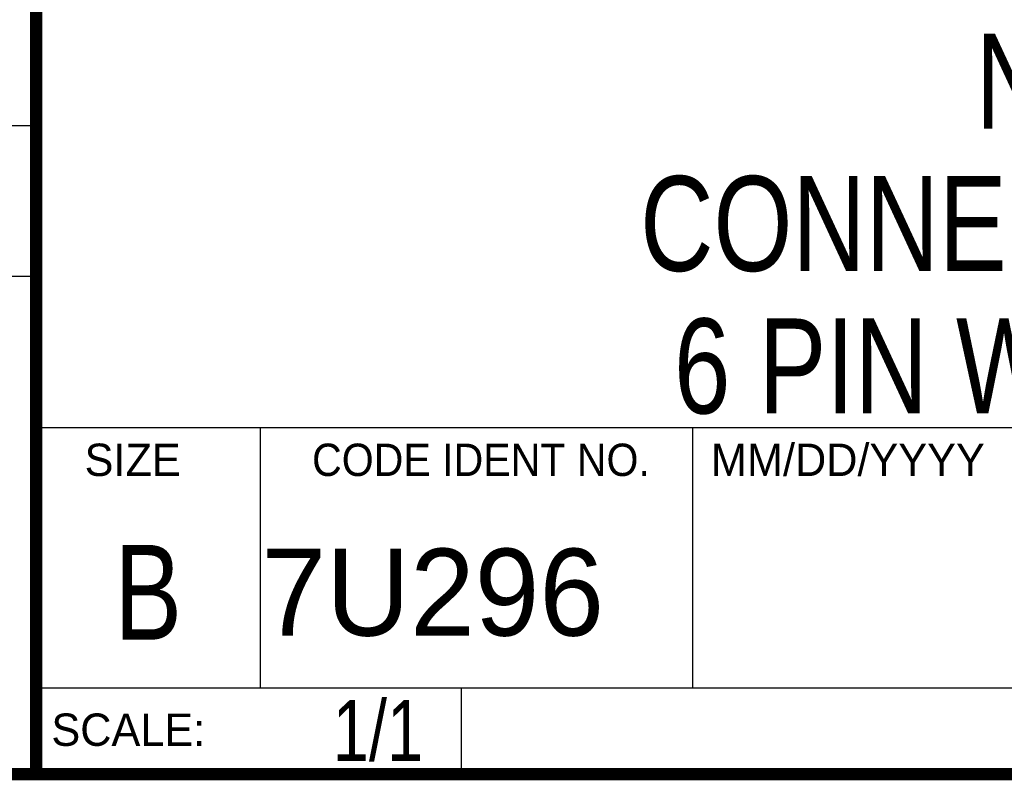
# Model space of a CAD drawing. Header units: inches. Extents: x 0.2 to 16.8, y 0.1 to 10.8.
# Tile 5 of 12: x 13 to 14.7, y 0.2 to 1.5. Entities that reach past the tile are written whole.
import ezdxf

# ---------------------------------------------------------------- set-up
doc = ezdxf.new("R2010")
doc.units = ezdxf.units.IN
doc.header["$LTSCALE"] = 0.935
doc.header["$MEASUREMENT"] = 0
doc.layers.get('0').update_dxf_attribs({"linetype": 'CONTINUOUS'})
doc.layers.add('DETAIL', color=7, linetype='CONTINUOUS')
doc.layers.add('NOTE', color=7, linetype='CONTINUOUS')
doc.styles.get("Standard").update_dxf_attribs({"font": 'txt', "width": 0.8})
doc.styles.add('TEXTSTYLE_2', font='txt')
doc.styles.add('TEXTSTYLE_3', font='txt', dxfattribs={"width": 0.95})

msp = doc.modelspace()

# ---------------------------------------------------------------- linework, layer by layer
at = {"color": 2, "linetype": 'CONTINUOUS'}
for p, q in [((13.0652, 1.9695), (13.0652, 0.2605)), ((11.482, 1.3265), (13.0653, 1.3265)), ((13.0653, 1.0776), (11.482, 1.0776)), ((13.0652, 0.8295), (16.745, 0.8295)), ((13.434, 0.8295), (13.434, 0.4005)), ((14.146, 0.8295), (14.146, 0.4005)), ((13.0652, 0.4005), (16.745, 0.4005)), ((13.765, 0.4005), (13.765, 0.2605)), ((13.0652, 0.2605), (16.745, 0.2605))]:
    msp.add_line(p, q, dxfattribs=at)
at = {"color": 7, "linetype": 'CONTINUOUS', "const_width": 0.02}
for points in [[(13.0653, 1.9707), (13.0653, 0.2586)], [(0.25, 0.2586), (16.75, 0.2586)]]:
    msp.add_lwpolyline(points, dxfattribs=at)

# ---------------------------------------------------------------- texts
at = {"color": 2, "linetype": 'CONTINUOUS', "line_spacing_factor": 0.9}
for s, insert, char_height, width, attachment_point, style in [('SIZE', (13.1451, 0.8027), 0.05325, 0.213016, 1, 'TEXTSTYLE_2'), ('CODE IDENT NO.', (13.7978, 0.8027), 0.053254, 0.708278, 2, 'TEXTSTYLE_3'), ('MM/DD/YYYY', (14.1765, 0.8027), 0.05325, 0.53254, 1, 'TEXTSTYLE_2'), ('SCALE:', (13.0904, 0.3585), 0.05325, 0.319524, 1, 'TEXTSTYLE_2')]:
    msp.add_mtext(s, dxfattribs=dict(at, insert=insert, char_height=char_height, width=width, attachment_point=attachment_point, style=style))
at = {"color": 7, "linetype": 'CONTINUOUS', "insert": (13.2497, 0.6361), "char_height": 0.1562, "width": 0.125, "attachment_point": 2, "line_spacing_factor": 0.9}
msp.add_mtext('B', dxfattribs=at)
at = {"color": 7, "linetype": 'CONTINUOUS', "insert": (13.4363, 0.6298), "char_height": 0.14316, "width": 0.715775, "attachment_point": 1, "line_spacing_factor": 0.9, "style": 'TEXTSTYLE_2'}
msp.add_mtext('7U296', dxfattribs=at)
at = {"layer": 'DETAIL', "color": 7, "linetype": 'CONTINUOUS', "insert": (13.7025, 0.3805), "char_height": 0.1, "width": 0.24, "attachment_point": 3, "line_spacing_factor": 0.9}
msp.add_mtext('1/1', dxfattribs=at)
at = {"layer": 'NOTE', "color": 7, "linetype": 'CONTINUOUS', "insert": (14.9051, 1.4775), "char_height": 0.15625, "width": 2, "attachment_point": 2, "line_spacing_factor": 0.9}
msp.add_mtext('NI 9972\\PCONNECTOR BLOCK\\P6 PIN WEIDMULLER', dxfattribs=at)

doc.saveas('drawing.dxf')
